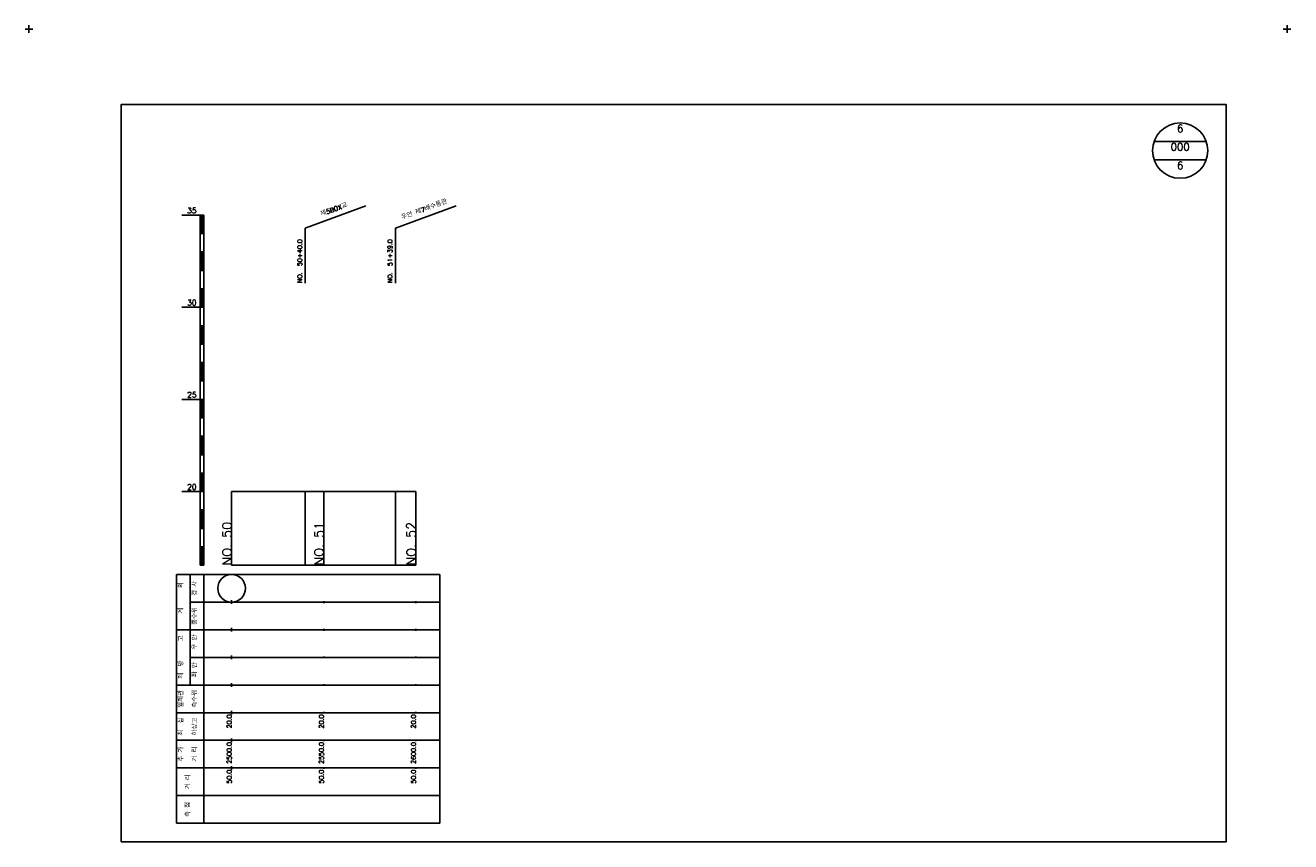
# Model space of a CAD drawing. Extents: x -504 to 685, y -2 to 2900.
# Tile 12 of 12: x -2 to 685, y 2457 to 2900. Entities that reach past the tile are written whole.
import ezdxf
from ezdxf.enums import TextEntityAlignment as Align

# ---------------------------------------------------------------- set-up
doc = ezdxf.new("R2010")
doc.units = 0
doc.header["$LTSCALE"] = 5
for name, color, linetype in [('BOX', 5, 'CONTINUOUS'), ('DT1', 3, 'CONTINUOUS'), ('DT2', 6, 'CONTINUOUS'), ('LT1', 4, 'CONTINUOUS'), ('ST1', 7, 'CONTINUOUS')]:
    doc.layers.add(name, color=color, linetype=linetype)
doc.styles.add('GHS', font='ROMANS.shx', dxfattribs={"bigfont": 'GHS.shx'})

msp = doc.modelspace()

# ---------------------------------------------------------------- linework, layer by layer
at = {"layer": 'BOX'}
msp.add_lwpolyline([(50, 2457), (650, 2457), (650, 2857), (50, 2857), (50, 2457)], dxfattribs=at)
at = {"layer": 'DT1'}
for p, q in [((110, 2630.51), (110, 2632.51)), ((160, 2631.01), (160, 2632.01)), ((210, 2631.01), (210, 2632.01))]:
    msp.add_line(p, q, dxfattribs=at)
at = {"layer": 'LT1'}
for p, q in [((83, 2797), (93, 2797)), ((93, 2607), (93, 2797)), ((93, 2797), (95, 2797)), ((93.5, 2796.8), (93.5, 2787.2)), ((94, 2796.8), (94, 2787.2)), ((94.5, 2796.8), (94.5, 2787.2)), ((95, 2607), (95, 2797)), ((93, 2787), (95, 2787)), ((93, 2777), (95, 2777)), ((93.5, 2776.8), (93.5, 2767.2)), ((94, 2776.8), (94, 2767.2)), ((94.5, 2776.8), (94.5, 2767.2)), ((93, 2767), (95, 2767)), ((93, 2757), (95, 2757)), ((93.5, 2756.8), (93.5, 2747.2)), ((94, 2756.8), (94, 2747.2)), ((94.5, 2756.8), (94.5, 2747.2)), ((83, 2747), (93, 2747)), ((93, 2747), (95, 2747)), ((93, 2737), (95, 2737)), ((93.5, 2736.8), (93.5, 2727.2)), ((94, 2736.8), (94, 2727.2)), ((94.5, 2736.8), (94.5, 2727.2)), ((93, 2727), (95, 2727)), ((93, 2717), (95, 2717)), ((93.5, 2716.8), (93.5, 2707.2)), ((94, 2716.8), (94, 2707.2)), ((94.5, 2716.8), (94.5, 2707.2)), ((93, 2707), (95, 2707)), ((83, 2697), (93, 2697)), ((93, 2697), (95, 2697)), ((93.5, 2696.8), (93.5, 2687.2)), ((94, 2696.8), (94, 2687.2)), ((94.5, 2696.8), (94.5, 2687.2)), ((93, 2687), (95, 2687)), ((93, 2677), (95, 2677)), ((93.5, 2676.8), (93.5, 2667.2)), ((94, 2676.8), (94, 2667.2)), ((94.5, 2676.8), (94.5, 2667.2)), ((93, 2667), (95, 2667)), ((93, 2657), (95, 2657)), ((93.5, 2656.8), (93.5, 2647.2)), ((94, 2656.8), (94, 2647.2)), ((94.5, 2656.8), (94.5, 2647.2)), ((83, 2647), (93, 2647)), ((93, 2647), (95, 2647)), ((110, 2607), (110, 2647)), ((150, 2607), (150, 2647)), ((160, 2607), (160, 2647)), ((199, 2607), (199, 2647)), ((210, 2607), (210, 2647)), ((93, 2637), (95, 2637)), ((93.5, 2636.8), (93.5, 2627.2)), ((94, 2636.8), (94, 2627.2)), ((94.5, 2636.8), (94.5, 2627.2)), ((93, 2627), (95, 2627)), ((93, 2617), (95, 2617)), ((93.5, 2616.8), (93.5, 2607.2)), ((94, 2616.8), (94, 2607.2)), ((94.5, 2616.8), (94.5, 2607.2)), ((93, 2607), (95, 2607)), ((110, 2607), (210, 2607)), ((110, 2586), (110, 2588)), ((160, 2586.5), (160, 2587.5)), ((210, 2586.5), (210, 2587.5)), ((110, 2571), (110, 2573)), ((160, 2571.5), (160, 2572.5)), ((210, 2571.5), (210, 2572.5)), ((110, 2556), (110, 2558)), ((160, 2556.5), (160, 2557.5)), ((210, 2556.5), (210, 2557.5)), ((110, 2541), (110, 2543)), ((160, 2541.5), (160, 2542.5)), ((210, 2541.5), (210, 2542.5)), ((110, 2526), (110, 2528)), ((160, 2526.5), (160, 2527.5)), ((210, 2526.5), (210, 2527.5)), ((110, 2511), (110, 2513)), ((160, 2511.5), (160, 2512.5)), ((210, 2511.5), (210, 2512.5)), ((110, 2496), (110, 2498)), ((160, 2496.5), (160, 2497.5)), ((210, 2496.5), (210, 2497.5))]:
    msp.add_line(p, q, dxfattribs=at)
at = {"layer": 'LT1', "linetype": 'CONTINUOUS'}
for p, q in [((150, 2790), (182.89, 2801.97)), ((199, 2790), (231.89, 2801.97)), ((150, 2760), (150, 2790)), ((199, 2760), (199, 2790))]:
    msp.add_line(p, q, dxfattribs=at)
at = {"layer": 'LT1'}
msp.add_lwpolyline([(110, 2647), (160, 2647), (210, 2647)], dxfattribs=at)
at = {"layer": 'ST1'}
for p, q in [((0, 2896), (0, 2900)), ((683, 2896), (683, 2900)), ((-2, 2898), (2, 2898)), ((681, 2898), (685, 2898)), ((80, 2467), (80, 2602)), ((80, 2602), (223, 2602)), ((87.5, 2572), (87.5, 2602)), ((95, 2467), (95, 2602)), ((223, 2467), (223, 2602)), ((87.5, 2587), (223, 2587)), ((80, 2572), (223, 2572)), ((87.5, 2542), (87.5, 2572)), ((87.5, 2557), (223, 2557)), ((80, 2542), (223, 2542)), ((80, 2527), (223, 2527)), ((80, 2512), (223, 2512)), ((80, 2497), (223, 2497)), ((80, 2482), (223, 2482)), ((80, 2467), (223, 2467))]:
    msp.add_line(p, q, dxfattribs=at)
at = {"layer": 'ST1', "linetype": 'CONTINUOUS'}
for p, q in [((639.14, 2837), (610.86, 2837)), ((639.14, 2827), (610.86, 2827))]:
    msp.add_line(p, q, dxfattribs=at)
for centre, radius in [((625, 2832), 15), ((110, 2594.5), 7.5)]:
    msp.add_circle(centre, radius, dxfattribs=at)

# ---------------------------------------------------------------- texts
at = {"layer": 'DT1', "linetype": 'CONTINUOUS', "style": 'GHS'}
for s, rotation, p in [('제5BOX교', 20, (166, 2798.99)), ('우안 제7배수통관', 20, (215, 2798.99)), ('경 사', 90, (91.25, 2594.5)), ('  획', 90, (83.75, 2594.5)), ('홍수위', 90, (91.25, 2579.5)), ('   계', 90, (83.75, 2579.5)), ('   고', 90, (83.75, 2564.5)), (' 우 안', 90, (91.25, 2564.5)), (' 제  방', 90, (83.75, 2549.5)), (' 좌 안', 90, (91.25, 2549.5)), ('일제관', 90, (83.75, 2534.5)), ('측수위', 90, (91.25, 2534.5)), ('최  심', 90, (83.75, 2519.5)), ('하상고', 90, (91.25, 2519.5)), ('추 가', 90, (83.75, 2504.5)), ('거 리', 90, (91.25, 2504.5)), ('거 리', 90, (87.5, 2489.5)), ('측 점', 90, (87.5, 2474.5))]:
    msp.add_text(s, height=2.5, rotation=rotation, dxfattribs=at).set_placement(p, align=Align.CENTER)
at = {"layer": 'DT1', "style": 'GHS'}
for s, p in [('35', (91, 2798)), ('30', (91, 2748)), ('25', (91, 2698)), ('20', (91, 2648))]:
    msp.add_text(s, height=3, dxfattribs=at).set_placement(p, align=Align.RIGHT)
at = {"layer": 'DT1', "linetype": 'CONTINUOUS', "style": 'GHS'}
for s, p in [('NO.  50+40.0', (148.25, 2760.12)), ('NO.  51+39.0', (197.25, 2760.12))]:
    msp.add_text(s, height=2.5, rotation=90, dxfattribs=at).set_placement(p)
at = {"layer": 'DT1', "style": 'GHS'}
for s, height, p in [('NO. 50', 5, (110, 2630.51)), ('NO. 51', 5, (160, 2630.51)), ('NO. 52', 5, (210, 2630.51)), (' 20.0', 2.5, (110, 2526)), (' 20.0', 2.5, (160, 2526)), (' 20.0', 2.5, (210, 2526)), ('  2500.0', 2.5, (110, 2511)), ('  2550.0', 2.5, (160, 2511)), ('  2600.0', 2.5, (210, 2511)), ('  50.0', 2.5, (110, 2496)), ('  50.0', 2.5, (160, 2496)), ('  50.0', 2.5, (210, 2496))]:
    msp.add_text(s, height=height, rotation=90, dxfattribs=at).set_placement(p, align=Align.RIGHT)
at = {"layer": 'DT2', "linetype": 'CONTINUOUS', "style": 'GHS'}
for s, p in [('6', (625, 2842)), ('000', (625, 2832)), ('6', (625, 2822))]:
    msp.add_text(s, height=4, dxfattribs=at).set_placement(p, align=Align.CENTER)

doc.saveas('drawing.dxf')
